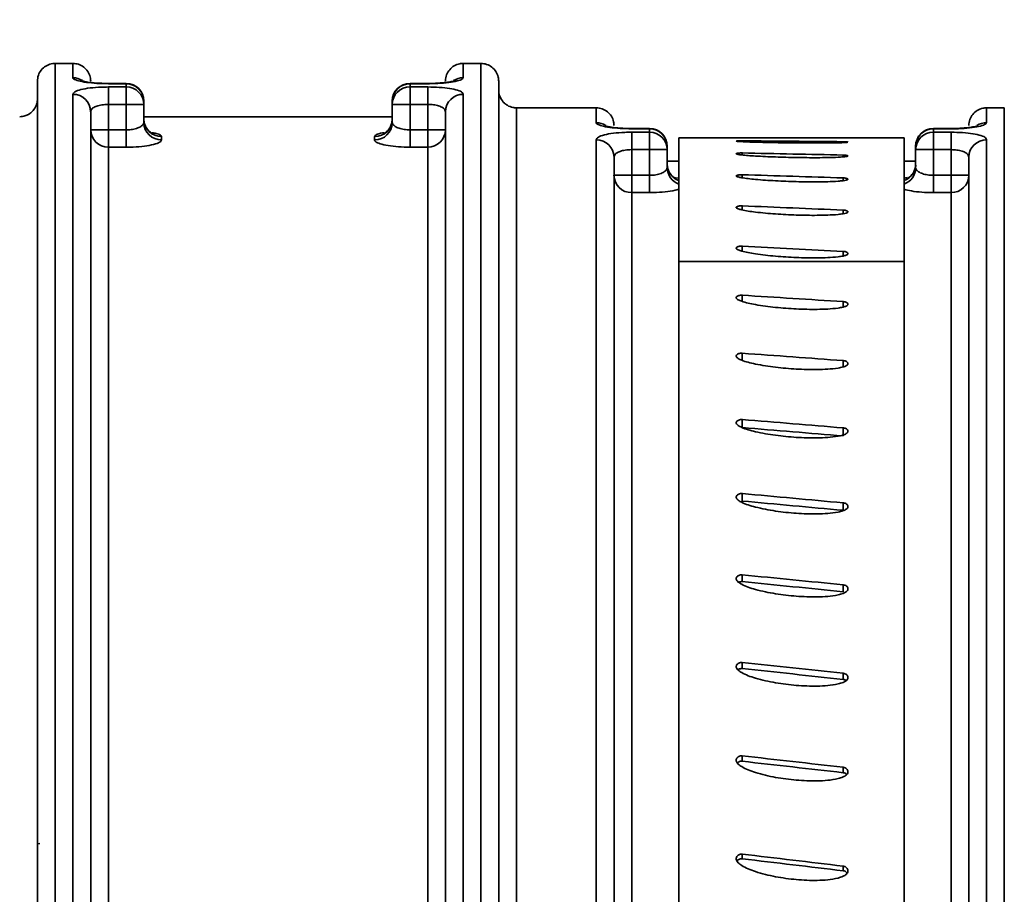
# Model space of a CAD drawing. Header units: millimetres. Extents: x 0 to 1118, y 0 to 864.
# Tile 70 of 96: x 968 to 996, y 269 to 294. Entities that reach past the tile are written whole.
import ezdxf

# ---------------------------------------------------------------- set-up
doc = ezdxf.new("R2010")
doc.units = ezdxf.units.MM
doc.layers.add('ALPHAREV', color=7, linetype='Continuous', lineweight=25)
doc.styles.add('SLDTEXTSTYLE0', font='TXT', dxfattribs={"width": 0.605})
doc.dimstyles.new('SLDDIMSTYLE0', dxfattribs={"dimtxt": 3.175, "dimasz": 4.572, "dimexe": 0, "dimexo": 0.0625, "dimgap": 0.79375, "dimtad": 0, "dimtih": 1, "dimtoh": 1, "dimdec": 0, "dimlfac": 2, "dimrnd": 1e-09, "dimzin": 12, "dimdsep": 46, "dimtxsty": 'SLDTEXTSTYLE0', "dimsah": 1, "dimcen": 0.09, "dimadec": 0, "dimazin": 3, "dimtfac": 1, "dimtofl": 0, "dimtmove": 0, "dimatfit": 3, "dimfxl": 1, "dimfrac": 2, "dimtolj": 1, "dimtzin": 12, "dimarcsym": 0})

# ---------------------------------------------------------------- blocks, each defined once
blk = doc.blocks.new('_D_12')
at = {"layer": 'ALPHAREV'}
for p, q in [((959.241, 317.262), (958.149, 317.262)), ((958.149, 317.262), (958.149, 312.389)), ((970.155, 317.262), (971.246, 317.262)), ((971.246, 317.262), (971.246, 312.389)), ((847.772, 248.873), (847.772, 316.426)), ((1074.348, 306.544), (1074.348, 316.426)), ((847.772, 314.826), (949.056, 314.826)), ((1074.348, 314.826), (973.064, 314.826)), ((958.149, 312.389), (959.241, 312.389)), ((971.246, 312.389), (970.155, 312.389))]:
    blk.add_line(p, q, dxfattribs=at)
for points in [[(847.772, 314.826), (852.344, 314.064), (852.344, 315.588)], [(1074.348, 314.826), (1069.776, 315.588), (1069.776, 314.064)]]:
    blk.add_solid(points, dxfattribs=at)
at = {"layer": 'ALPHAREV', "char_height": 3.175, "attachment_point": 1, "style": 'SLDTEXTSTYLE0'}
for s, insert in [('453', (949.782, 316.482)), ('17.84', (959.241, 316.482))]:
    blk.add_mtext(s, dxfattribs=dict(at, insert=insert))
blk = doc.blocks.new('_D_13')
at = {"layer": 'ALPHAREV'}
for p, q in [((915.779, 332.68), (914.687, 332.68)), ((914.687, 332.68), (914.687, 327.807)), ((926.693, 332.68), (927.784, 332.68)), ((927.784, 332.68), (927.784, 327.807)), ((760.848, 271.67), (760.848, 331.844)), ((1074.348, 309.359), (1074.348, 331.844)), ((760.848, 330.243), (905.594, 330.243)), ((1074.348, 330.243), (929.602, 330.243)), ((914.687, 327.807), (915.779, 327.807)), ((927.784, 327.807), (926.693, 327.807))]:
    blk.add_line(p, q, dxfattribs=at)
for points in [[(760.848, 330.243), (765.42, 329.481), (765.42, 331.005)], [(1074.348, 330.243), (1069.776, 331.005), (1069.776, 329.481)]]:
    blk.add_solid(points, dxfattribs=at)
at = {"layer": 'ALPHAREV', "char_height": 3.175, "attachment_point": 1, "style": 'SLDTEXTSTYLE0'}
for s, insert in [('627', (906.32, 331.9)), ('24.69', (915.779, 331.9))]:
    blk.add_mtext(s, dxfattribs=dict(at, insert=insert))

msp = doc.modelspace()

# ---------------------------------------------------------------- linework, layer by layer
at = {"color": 7, "linetype": 'Continuous', "lineweight": 35}
for p, q in [((969.348, 292.417), (969.348, 254.695)), ((969.848, 292.417), (969.348, 292.417)), ((969.848, 292.011), (969.848, 292.417)), ((980.848, 292.417), (980.848, 292.011)), ((981.348, 292.417), (980.848, 292.417)), ((981.348, 254.695), (981.348, 292.417)), ((968.848, 254.695), (968.848, 291.916)), ((971.348, 291.853), (970.848, 291.853)), ((970.848, 291.853), (970.848, 291.845)), ((971.348, 291.845), (970.848, 291.845)), ((970.848, 291.752), (971.348, 291.752)), ((970.848, 291.261), (970.848, 291.752)), ((971.348, 291.853), (971.348, 291.845)), ((971.348, 291.752), (971.348, 291.845)), ((971.348, 291.752), (971.348, 291.261)), ((979.848, 291.853), (979.348, 291.853)), ((979.348, 291.845), (979.348, 291.853)), ((979.348, 291.845), (979.348, 291.752)), ((979.848, 291.845), (979.348, 291.845)), ((979.348, 291.752), (979.848, 291.752)), ((979.348, 291.752), (979.348, 291.261)), ((979.848, 291.845), (979.848, 291.853)), ((979.848, 291.752), (979.848, 291.261)), ((981.848, 291.916), (981.848, 254.695)), ((969.848, 261.552), (969.848, 291.545)), ((980.848, 291.545), (980.848, 261.552)), ((970.848, 291.261), (970.848, 290.545)), ((971.348, 291.261), (970.848, 291.261)), ((971.348, 290.545), (971.348, 291.261)), ((971.848, 291.261), (971.348, 291.261)), ((971.848, 291.353), (971.848, 291.261)), ((971.848, 291.261), (971.848, 290.752)), ((978.848, 291.261), (978.848, 291.353)), ((978.848, 290.752), (978.848, 291.261)), ((979.348, 291.261), (978.848, 291.261)), ((979.348, 291.261), (979.348, 290.545)), ((979.848, 291.261), (979.348, 291.261)), ((979.848, 290.545), (979.848, 291.261)), ((982.348, 291.166), (982.348, 254.695)), ((982.348, 291.166), (984.598, 291.166)), ((984.598, 290.746), (984.598, 291.166)), ((995.598, 291.166), (995.598, 290.746)), ((996.098, 291.166), (995.598, 291.166)), ((996.098, 254.695), (996.098, 291.166)), ((970.348, 291.057), (970.348, 261.445)), ((978.848, 290.915), (971.848, 290.915)), ((980.348, 261.445), (980.348, 291.057)), ((970.848, 290.545), (970.348, 290.545)), ((970.848, 290.545), (970.848, 290.057)), ((970.848, 290.545), (971.348, 290.545)), ((971.348, 290.057), (971.348, 290.545)), ((979.348, 290.545), (979.348, 290.057)), ((979.348, 290.545), (979.848, 290.545)), ((980.348, 290.545), (979.848, 290.545)), ((979.848, 290.545), (979.848, 290.057)), ((986.098, 290.583), (985.598, 290.583)), ((985.598, 290.583), (985.598, 290.575)), ((986.098, 290.575), (985.598, 290.575)), ((986.098, 290.583), (986.098, 290.575)), ((986.098, 290.478), (986.098, 290.575)), ((994.598, 290.583), (994.098, 290.583)), ((994.098, 290.575), (994.098, 290.583)), ((994.098, 290.575), (994.098, 290.478)), ((994.598, 290.575), (994.098, 290.575)), ((994.598, 290.575), (994.598, 290.583)), ((972.348, 290.353), (972.348, 290.261)), ((978.348, 290.261), (978.348, 290.353)), ((985.598, 290.478), (986.098, 290.478)), ((985.598, 289.988), (985.598, 290.478)), ((986.098, 289.988), (986.098, 290.478)), ((989.828, 290.317), (986.923, 290.317)), ((986.923, 286.839), (986.923, 290.317)), ((993.273, 290.317), (991.436, 290.317)), ((993.273, 286.839), (993.273, 290.317)), ((994.098, 290.478), (994.598, 290.478)), ((994.098, 290.478), (994.098, 289.988)), ((994.598, 290.478), (994.598, 289.988)), ((970.848, 290.057), (970.848, 261.337)), ((971.348, 290.057), (970.848, 290.057)), ((979.848, 290.057), (979.348, 290.057)), ((979.848, 261.337), (979.848, 290.057)), ((984.598, 261.555), (984.598, 290.264)), ((985.598, 289.988), (985.598, 289.264)), ((986.098, 289.988), (985.598, 289.988)), ((986.098, 289.264), (986.098, 289.988)), ((986.598, 289.988), (986.098, 289.988)), ((986.598, 290.083), (986.598, 289.988)), ((986.598, 289.988), (986.598, 289.478)), ((993.598, 289.988), (993.598, 290.083)), ((993.598, 289.478), (993.598, 289.988)), ((994.098, 289.988), (993.598, 289.988)), ((994.098, 289.988), (994.098, 289.264)), ((994.598, 289.988), (994.098, 289.988)), ((994.598, 289.264), (994.598, 289.988)), ((995.598, 290.264), (995.598, 261.555)), ((985.098, 289.777), (985.098, 261.445)), ((988.714, 289.893), (988.714, 289.837)), ((991.558, 289.835), (991.558, 289.783)), ((995.098, 261.445), (995.098, 289.777)), ((986.923, 289.664), (986.598, 289.664)), ((993.598, 289.664), (993.273, 289.664)), ((985.598, 289.264), (985.098, 289.264)), ((985.598, 288.776), (985.598, 289.264)), ((985.598, 289.264), (986.098, 289.264)), ((986.098, 288.776), (986.098, 289.264)), ((986.923, 289.181), (986.83, 289.197)), ((988.714, 289.281), (988.714, 289.194)), ((991.558, 289.191), (991.558, 289.113)), ((994.098, 289.264), (994.098, 288.776)), ((994.098, 289.264), (994.598, 289.264)), ((995.098, 289.264), (994.598, 289.264)), ((994.598, 289.264), (994.598, 288.776)), ((985.598, 288.776), (985.598, 261.334)), ((986.098, 288.776), (985.598, 288.776)), ((994.598, 288.776), (994.098, 288.776)), ((994.598, 261.334), (994.598, 288.776)), ((988.714, 288.405), (988.714, 288.287)), ((991.558, 288.284), (991.558, 288.181)), ((988.714, 287.271), (988.714, 287.125)), ((991.558, 287.121), (991.558, 286.992)), ((993.273, 286.839), (986.923, 286.839)), ((986.923, 257.919), (986.923, 286.839)), ((993.273, 257.919), (993.273, 286.839)), ((988.714, 285.885), (988.714, 285.71)), ((991.558, 285.706), (991.558, 285.552)), ((988.714, 284.252), (988.714, 284.05)), ((991.558, 284.044), (991.558, 283.867)), ((988.714, 282.385), (988.714, 282.157)), ((991.558, 282.15), (991.558, 281.922)), ((988.714, 280.298), (988.714, 280.087)), ((991.558, 280.038), (991.558, 279.827)), ((988.714, 278.011), (988.714, 277.818)), ((991.558, 277.728), (991.558, 277.535)), ((988.714, 275.542), (988.714, 275.368)), ((991.558, 275.238), (991.558, 275.064)), ((988.714, 272.911), (988.714, 272.759)), ((991.558, 272.59), (991.558, 272.437)), ((968.827, 270.435), (968.917, 270.438)), ((988.714, 270.142), (988.714, 270.011)), ((991.558, 269.805), (991.558, 269.674))]:
    msp.add_line(p, q, dxfattribs=at)
for centre, radius, start, end in [((969.848, 291.507), 0.504, 57.9359, 90.022), ((980.847, 291.507), 0.504, 89.9771, 122.8472), ((971.348, 291.353), 0.5, 0, 90), ((971.351, 291.349), 0.496, 0.4448, 90.438), ((971.352, 291.257), 0.496, 0.5149, 90.5058), ((979.348, 291.353), 0.5, 90, 180), ((979.344, 291.349), 0.496, 89.562, 179.5552), ((979.343, 291.257), 0.496, 89.4942, 179.4851), ((969.853, 291.051), 0.494, 0.6721, 90.6567), ((980.842, 291.051), 0.494, 89.3433, 179.3279), ((972.344, 290.849), 0.496, 180.4567, 270.4496), ((978.352, 290.849), 0.496, 269.5504, 359.5433), ((970.842, 290.551), 0.494, 180.6904, 270.6742), ((972.343, 290.756), 0.496, 180.5288, 270.5193), ((978.352, 290.756), 0.496, 269.4807, 359.4712), ((979.853, 290.551), 0.494, 269.3258, 359.3096), ((984.598, 290.242), 0.504, 57.4906, 90.0241), ((986.098, 290.083), 0.5, 0, 90), ((986.102, 290.079), 0.496, 0.4756, 90.4679), ((994.098, 290.083), 0.5, 90, 180), ((994.094, 290.079), 0.496, 89.5321, 179.5244), ((995.597, 290.242), 0.504, 89.9759, 122.5346), ((986.102, 289.983), 0.495, 0.5508, 90.5404), ((994.093, 289.983), 0.495, 89.4596, 179.4492), ((984.604, 289.77), 0.494, 0.7194, 90.7017), ((995.592, 289.77), 0.494, 89.2983, 179.2806), ((987.09, 289.577), 0.492, 180.2662, 250.1575), ((987.088, 289.481), 0.491, 180.3086, 250.2582), ((993.104, 289.577), 0.493, 289.9421, 359.6342), ((993.105, 289.482), 0.492, 289.8571, 359.576), ((985.591, 289.27), 0.494, 180.7397, 270.7211), ((994.604, 289.27), 0.494, 269.2789, 359.2603)]:
    msp.add_arc(centre, radius, start, end, dxfattribs=at)
for centre, major_axis, ratio, start_param, end_param in [((992.36, 253.195), (281.97, -2.969), 0.131231, 1.575022, 1.585107), ((992.36, 253.195), (281.969, -6.173), 0.12982, 1.576482, 1.586567), ((992.36, 253.195), (281.968, -9.328), 0.12743, 1.577856, 1.587941), ((992.36, 253.195), (281.966, -12.408), 0.124083, 1.5791, 1.589185), ((992.36, 253.195), (281.964, -15.388), 0.119811, 1.580179, 1.590264), ((991.577, 254.529), (270.782, -17.524), 0.114653, 1.578285, 1.588786), ((990.626, 254.529), (270.781, -20.132), 0.108655, 1.575434, 1.585935), ((989.689, 254.529), (270.78, -22.584), 0.10187, 1.57239, 1.582891), ((989.689, 254.529), (268.561, -22.399), 0.10187, 1.572333, 1.582921), ((988.771, 254.529), (270.779, -24.863), 0.094356, 1.569167, 1.579668), ((988.771, 254.529), (268.561, -24.659), 0.094356, 1.569082, 1.57967), ((987.879, 254.529), (270.78, -26.953), 0.086173, 1.565788, 1.576289), ((987.879, 254.529), (268.561, -26.732), 0.086173, 1.565675, 1.576264), ((987.02, 254.529), (270.78, -28.841), 0.077388, 1.56228, 1.572782), ((987.02, 254.529), (268.562, -28.605), 0.077388, 1.562142, 1.572731), ((986.2, 254.529), (270.782, -30.516), 0.068067, 1.55868, 1.569183), ((986.2, 254.529), (268.563, -30.266), 0.068067, 1.558517, 1.569106), ((985.426, 254.529), (270.783, -31.967), 0.058282, 1.555028, 1.565531), ((985.426, 254.529), (268.564, -31.705), 0.058282, 1.554841, 1.56543)]:
    msp.add_ellipse(centre, major_axis=major_axis, ratio=ratio, start_param=start_param, end_param=end_param, dxfattribs=at)
for points, knots in [([(968.848, 291.916), (968.848, 291.93), (968.85, 292), (968.883, 292.124), (968.977, 292.267), (969.114, 292.369), (969.246, 292.412), (969.325, 292.416), (969.348, 292.417)], [0, 0, 0, 0, 0.052521, 0.267408, 0.482269, 0.697013, 0.911602, 1, 1, 1, 1]), ([(969.848, 292.417), (969.901, 292.412), (970.011, 292.401), (970.159, 292.319), (970.274, 292.194), (970.338, 292.052), (970.345, 291.956), (970.348, 291.916)], [0, 0, 0, 0, 0.203968, 0.418421, 0.632963, 0.847654, 1, 1, 1, 1]), ([(980.348, 291.916), (980.348, 291.921), (980.348, 291.981), (980.372, 292.098), (980.459, 292.246), (980.59, 292.356), (980.727, 292.41), (980.816, 292.415), (980.848, 292.417)], [0, 0, 0, 0, 0.017652, 0.232557, 0.447452, 0.662242, 0.876879, 1, 1, 1, 1]), ([(981.348, 292.417), (981.402, 292.411), (981.512, 292.401), (981.661, 292.318), (981.776, 292.192), (981.838, 292.05), (981.845, 291.955), (981.848, 291.916)], [0, 0, 0, 0, 0.2070589, 0.4215172, 0.6360652, 0.8507616, 1, 1, 1, 1]), ([(969.848, 292.011), (969.853, 291.999), (969.866, 291.97), (969.99, 291.923), (970.217, 291.881), (970.514, 291.851), (970.736, 291.847), (970.848, 291.845)], [0, 0, 0, 0, 0.1511, 0.367512, 0.580127, 0.790316, 1, 1, 1, 1]), ([(979.848, 291.845), (979.917, 291.846), (980.099, 291.848), (980.38, 291.869), (980.638, 291.908), (980.814, 291.958), (980.836, 291.993), (980.848, 292.011)], [0, 0, 0, 0, 0.131202, 0.344831, 0.561911, 0.780678, 1, 1, 1, 1]), ([(970.848, 291.752), (970.78, 291.751), (970.6, 291.749), (970.32, 291.727), (970.059, 291.682), (969.882, 291.62), (969.859, 291.57), (969.848, 291.545)], [0, 0, 0, 0, 0.126932, 0.339358, 0.556905, 0.778213, 1, 1, 1, 1]), ([(970.848, 291.853), (970.837, 291.853), (970.726, 291.852), (970.512, 291.861), (970.277, 291.886), (970.149, 291.909), (970.103, 291.924), (970.107, 291.922), (970.108, 291.922)], [0, 0, 0, 0, 0.030399, 0.318857, 0.608534, 0.818738, 0.959886, 1, 1, 1, 1]), ([(980.59, 291.923), (980.59, 291.923), (980.595, 291.925), (980.571, 291.916), (980.507, 291.902), (980.362, 291.879), (980.137, 291.859), (979.919, 291.85), (979.795, 291.854), (979.769, 291.855)], [0, 0, 0, 0, 0.0140307, 0.1073758, 0.242735, 0.4322917, 0.666258, 0.9279895, 1, 1, 1, 1]), ([(980.848, 291.545), (980.842, 291.563), (980.828, 291.605), (980.703, 291.663), (980.477, 291.713), (980.181, 291.746), (979.959, 291.75), (979.848, 291.752)], [0, 0, 0, 0, 0.156343, 0.3718708, 0.5829879, 0.7917469, 1, 1, 1, 1]), ([(982.348, 291.166), (982.314, 291.168), (982.225, 291.173), (982.106, 291.221), (981.988, 291.309), (981.897, 291.428), (981.852, 291.561), (981.849, 291.641), (981.848, 291.666)], [0, 0, 0, 0, 0.128155, 0.342439, 0.476336, 0.69097, 0.905599, 1, 1, 1, 1]), ([(968.848, 291.416), (968.848, 291.408), (968.847, 291.345), (968.82, 291.225), (968.731, 291.079), (968.614, 290.985), (968.484, 290.927), (968.398, 290.92), (968.348, 290.915)], [0, 0, 0, 0, 0.028699, 0.243558, 0.45841, 0.673154, 0.807578, 1, 1, 1, 1]), ([(970.848, 291.261), (970.814, 291.26), (970.724, 291.258), (970.583, 291.236), (970.452, 291.192), (970.364, 291.13), (970.353, 291.081), (970.348, 291.057)], [0, 0, 0, 0, 0.1240481, 0.3326999, 0.5491429, 0.7728592, 1, 1, 1, 1]), ([(980.348, 291.057), (980.345, 291.074), (980.338, 291.115), (980.276, 291.173), (980.163, 291.222), (980.015, 291.255), (979.903, 291.259), (979.848, 291.261)], [0, 0, 0, 0, 0.160336, 0.379231, 0.590421, 0.796325, 1, 1, 1, 1]), ([(984.598, 291.166), (984.598, 291.166), (984.655, 291.166), (984.768, 291.146), (984.917, 291.063), (985.03, 290.935), (985.089, 290.794), (985.095, 290.702), (985.098, 290.665)], [0, 0, 0, 0, 0.0018031, 0.21626, 0.4307146, 0.6452688, 0.8599827, 1, 1, 1, 1]), ([(995.098, 290.665), (995.098, 290.667), (995.098, 290.724), (995.118, 290.838), (995.203, 290.987), (995.331, 291.1), (995.471, 291.158), (995.562, 291.163), (995.598, 291.166)], [0, 0, 0, 0, 0.005183, 0.220114, 0.435041, 0.649861, 0.864519, 1, 1, 1, 1]), ([(972.08, 290.449), (972.081, 290.449), (972.083, 290.448), (972.048, 290.464), (971.968, 290.523), (971.883, 290.648), (971.838, 290.772), (971.85, 290.836), (971.851, 290.841)], [0, 0, 0, 0, 0.085932, 0.225349, 0.41853, 0.690795, 0.974146, 1, 1, 1, 1]), ([(978.846, 290.845), (978.839, 290.784), (978.828, 290.673), (978.748, 290.549), (978.671, 290.479), (978.623, 290.452), (978.606, 290.446), (978.61, 290.448), (978.61, 290.448)], [0, 0, 0, 0, 0.283992, 0.514876, 0.705107, 0.859201, 0.999382, 1, 1, 1, 1]), ([(971.848, 290.752), (971.842, 290.73), (971.831, 290.685), (971.742, 290.622), (971.613, 290.573), (971.472, 290.548), (971.381, 290.546), (971.348, 290.545)], [0, 0, 0, 0, 0.225087, 0.448605, 0.666913, 0.877, 1, 1, 1, 1]), ([(979.348, 290.545), (979.292, 290.547), (979.181, 290.552), (979.033, 290.589), (978.92, 290.641), (978.857, 290.699), (978.851, 290.736), (978.848, 290.752)], [0, 0, 0, 0, 0.203182, 0.409075, 0.621186, 0.84098, 1, 1, 1, 1]), ([(984.598, 290.746), (984.603, 290.733), (984.616, 290.703), (984.741, 290.656), (984.967, 290.612), (985.264, 290.581), (985.487, 290.577), (985.598, 290.575)], [0, 0, 0, 0, 0.15175, 0.36824, 0.580703, 0.790612, 1, 1, 1, 1]), ([(985.598, 290.583), (985.587, 290.583), (985.476, 290.582), (985.264, 290.592), (985.032, 290.616), (984.904, 290.641), (984.858, 290.655), (984.862, 290.654), (984.863, 290.653)], [0, 0, 0, 0, 0.030379, 0.31844, 0.607685, 0.81776, 0.95994, 1, 1, 1, 1]), ([(995.334, 290.654), (995.334, 290.654), (995.338, 290.656), (995.309, 290.646), (995.235, 290.63), (995.079, 290.605), (994.842, 290.587), (994.628, 290.58), (994.513, 290.584), (994.494, 290.585)], [0, 0, 0, 0, 0.02754, 0.123081, 0.264508, 0.455538, 0.692349, 0.950414, 1, 1, 1, 1]), ([(994.598, 290.575), (994.667, 290.575), (994.849, 290.577), (995.13, 290.599), (995.388, 290.639), (995.564, 290.691), (995.586, 290.728), (995.598, 290.746)], [0, 0, 0, 0, 0.130546, 0.344131, 0.56138, 0.780404, 1, 1, 1, 1]), ([(972.348, 290.353), (972.342, 290.366), (972.327, 290.399), (972.237, 290.438), (972.122, 290.457), (972.085, 290.463)], [0, 0, 0, 0, 0.323183, 0.784321, 1, 1, 1, 1]), ([(978.607, 290.464), (978.595, 290.462), (978.496, 290.449), (978.386, 290.411), (978.36, 290.372), (978.348, 290.353)], [0, 0, 0, 0, 0.0633086, 0.5323762, 1, 1, 1, 1]), ([(985.598, 290.478), (985.531, 290.478), (985.351, 290.475), (985.071, 290.453), (984.81, 290.406), (984.632, 290.341), (984.609, 290.29), (984.598, 290.264)], [0, 0, 0, 0, 0.125971, 0.338262, 0.556006, 0.777757, 1, 1, 1, 1]), ([(991.436, 290.317), (991.428, 290.317), (991.328, 290.317), (991.12, 290.317), (990.826, 290.317), (990.529, 290.317), (990.235, 290.317), (990.001, 290.317), (989.866, 290.317), (989.828, 290.317)], [0, 0, 0, 0, 0.015922, 0.199023, 0.38151, 0.563886, 0.746229, 0.928561, 1, 1, 1, 1]), ([(995.598, 290.264), (995.592, 290.283), (995.578, 290.326), (995.452, 290.387), (995.226, 290.438), (994.93, 290.472), (994.709, 290.476), (994.598, 290.478)], [0, 0, 0, 0, 0.157362, 0.3729006, 0.5837618, 0.7921409, 1, 1, 1, 1]), ([(971.348, 290.057), (971.414, 290.058), (971.594, 290.06), (971.874, 290.084), (972.135, 290.132), (972.313, 290.195), (972.336, 290.239), (972.348, 290.261)], [0, 0, 0, 0, 0.127442, 0.342918, 0.561823, 0.781233, 1, 1, 1, 1]), ([(978.348, 290.261), (978.353, 290.245), (978.367, 290.208), (978.495, 290.151), (978.721, 290.1), (979.017, 290.064), (979.237, 290.059), (979.348, 290.057)], [0, 0, 0, 0, 0.154503, 0.369268, 0.580267, 0.78981, 1, 1, 1, 1]), ([(985.598, 289.988), (985.564, 289.987), (985.474, 289.985), (985.333, 289.962), (985.203, 289.916), (985.114, 289.852), (985.103, 289.802), (985.098, 289.777)], [0, 0, 0, 0, 0.122896, 0.331133, 0.547687, 0.772021, 1, 1, 1, 1]), ([(991.691, 290.198), (991.687, 290.196), (991.678, 290.194), (991.632, 290.189), (991.543, 290.184), (991.367, 290.179), (991.121, 290.176), (990.825, 290.174), (990.53, 290.175), (990.235, 290.176), (989.941, 290.18), (989.65, 290.184), (989.363, 290.19), (989.104, 290.196), (988.88, 290.204), (988.716, 290.211), (988.61, 290.217), (988.561, 290.222), (988.541, 290.226), (988.543, 290.228), (988.543, 290.229)], [0, 0, 0, 0, 0.013391, 0.030481, 0.060486, 0.105081, 0.191203, 0.277035, 0.362815, 0.44858, 0.534339, 0.6201, 0.70587, 0.791667, 0.855791, 0.916778, 0.953673, 0.974089, 0.9893, 1, 1, 1, 1]), ([(988.543, 290.229), (988.548, 290.23), (988.557, 290.232), (988.591, 290.235), (988.635, 290.237), (988.679, 290.237), (988.705, 290.237), (988.714, 290.237)], [0, 0, 0, 0, 0.22009, 0.44018, 0.660265, 0.880336, 1, 1, 1, 1]), ([(991.558, 290.211), (991.568, 290.211), (991.596, 290.21), (991.636, 290.208), (991.67, 290.205), (991.691, 290.202), (991.691, 290.199), (991.691, 290.198)], [0, 0, 0, 0, 0.135069, 0.355115, 0.575162, 0.795209, 1, 1, 1, 1]), ([(995.098, 289.777), (995.095, 289.794), (995.088, 289.837), (995.026, 289.897), (994.913, 289.948), (994.765, 289.981), (994.653, 289.986), (994.598, 289.988)], [0, 0, 0, 0, 0.161656, 0.380791, 0.591727, 0.797049, 1, 1, 1, 1]), ([(991.691, 289.808), (991.687, 289.805), (991.678, 289.8), (991.632, 289.791), (991.543, 289.781), (991.367, 289.77), (991.121, 289.763), (990.825, 289.76), (990.53, 289.761), (990.235, 289.765), (989.941, 289.771), (989.65, 289.78), (989.363, 289.792), (989.104, 289.805), (988.88, 289.82), (988.716, 289.835), (988.61, 289.849), (988.561, 289.86), (988.541, 289.868), (988.543, 289.872), (988.543, 289.874)], [0, 0, 0, 0, 0.013391, 0.030481, 0.060486, 0.105081, 0.191203, 0.277035, 0.362815, 0.44858, 0.534339, 0.6201, 0.70587, 0.791667, 0.855791, 0.916778, 0.953673, 0.974089, 0.9893, 1, 1, 1, 1]), ([(988.543, 289.874), (988.548, 289.877), (988.557, 289.882), (988.591, 289.888), (988.635, 289.892), (988.679, 289.894), (988.705, 289.893), (988.714, 289.893)], [0, 0, 0, 0, 0.22009, 0.44018, 0.660265, 0.880336, 1, 1, 1, 1]), ([(991.558, 289.835), (991.568, 289.835), (991.596, 289.834), (991.636, 289.83), (991.67, 289.824), (991.691, 289.816), (991.691, 289.811), (991.691, 289.808)], [0, 0, 0, 0, 0.135069, 0.355115, 0.575162, 0.795209, 1, 1, 1, 1]), ([(986.598, 289.478), (986.592, 289.455), (986.581, 289.409), (986.492, 289.344), (986.362, 289.293), (986.221, 289.267), (986.131, 289.265), (986.098, 289.264)], [0, 0, 0, 0, 0.225796, 0.449923, 0.668477, 0.878237, 1, 1, 1, 1]), ([(986.825, 289.183), (986.826, 289.183), (986.828, 289.182), (986.792, 289.199), (986.711, 289.26), (986.629, 289.388), (986.587, 289.51), (986.598, 289.57), (986.599, 289.572)], [0, 0, 0, 0, 0.088533, 0.23068, 0.427358, 0.704623, 0.991865, 1, 1, 1, 1]), ([(993.598, 289.574), (993.598, 289.574), (993.609, 289.512), (993.57, 289.397), (993.494, 289.274), (993.419, 289.209), (993.372, 289.184), (993.369, 289.183), (993.367, 289.182)], [0, 0, 0, 0, 0.0009242, 0.3007126, 0.5318539, 0.7224681, 0.8773644, 1, 1, 1, 1]), ([(994.098, 289.264), (994.042, 289.266), (993.931, 289.271), (993.783, 289.309), (993.671, 289.363), (993.608, 289.423), (993.601, 289.462), (993.598, 289.478)], [0, 0, 0, 0, 0.202414, 0.407712, 0.619622, 0.839729, 1, 1, 1, 1]), ([(991.691, 289.15), (991.687, 289.146), (991.678, 289.138), (991.632, 289.124), (991.543, 289.11), (991.367, 289.094), (991.121, 289.084), (990.825, 289.079), (990.53, 289.08), (990.235, 289.086), (989.941, 289.095), (989.65, 289.109), (989.363, 289.126), (989.104, 289.146), (988.88, 289.169), (988.716, 289.191), (988.61, 289.213), (988.561, 289.229), (988.541, 289.241), (988.543, 289.248), (988.543, 289.251)], [0, 0, 0, 0, 0.013391, 0.030481, 0.060486, 0.105081, 0.191203, 0.277035, 0.362815, 0.44858, 0.534339, 0.6201, 0.70587, 0.791667, 0.855791, 0.916778, 0.953673, 0.974089, 0.9893, 1, 1, 1, 1]), ([(988.543, 289.251), (988.548, 289.255), (988.557, 289.263), (988.591, 289.273), (988.635, 289.279), (988.679, 289.282), (988.705, 289.281), (988.714, 289.281)], [0, 0, 0, 0, 0.22009, 0.44018, 0.660265, 0.880336, 1, 1, 1, 1]), ([(991.558, 289.191), (991.568, 289.191), (991.596, 289.189), (991.636, 289.184), (991.67, 289.174), (991.691, 289.163), (991.691, 289.154), (991.691, 289.15)], [0, 0, 0, 0, 0.135069, 0.355115, 0.575162, 0.795209, 1, 1, 1, 1]), ([(993.368, 289.199), (993.352, 289.197), (993.308, 289.192), (993.286, 289.183), (993.273, 289.178)], [0, 0, 0, 0, 0.370775, 1, 1, 1, 1]), ([(986.098, 288.776), (986.164, 288.777), (986.344, 288.78), (986.618, 288.805), (986.837, 288.842), (986.906, 288.87), (986.923, 288.876)], [0, 0, 0, 0, 0.2009, 0.543294, 0.891585, 1, 1, 1, 1]), ([(993.273, 288.873), (993.338, 288.855), (993.473, 288.819), (993.768, 288.784), (993.988, 288.779), (994.098, 288.776)], [0, 0, 0, 0, 0.322943, 0.66093, 1, 1, 1, 1]), ([(991.691, 288.23), (991.687, 288.225), (991.678, 288.213), (991.632, 288.195), (991.543, 288.176), (991.367, 288.155), (991.121, 288.142), (990.825, 288.136), (990.53, 288.137), (990.235, 288.145), (989.941, 288.157), (989.65, 288.175), (989.363, 288.197), (989.104, 288.224), (988.88, 288.255), (988.716, 288.284), (988.61, 288.313), (988.561, 288.334), (988.541, 288.351), (988.543, 288.36), (988.543, 288.364)], [0, 0, 0, 0, 0.013391, 0.030481, 0.060486, 0.105081, 0.191203, 0.277035, 0.362815, 0.44858, 0.534339, 0.6201, 0.70587, 0.791667, 0.855791, 0.916778, 0.953673, 0.974089, 0.9893, 1, 1, 1, 1]), ([(988.543, 288.364), (988.548, 288.37), (988.557, 288.38), (988.591, 288.393), (988.635, 288.402), (988.679, 288.406), (988.705, 288.405), (988.714, 288.405)], [0, 0, 0, 0, 0.22009, 0.44018, 0.660265, 0.880336, 1, 1, 1, 1]), ([(991.558, 288.284), (991.568, 288.284), (991.596, 288.282), (991.636, 288.274), (991.67, 288.262), (991.691, 288.246), (991.691, 288.235), (991.691, 288.23)], [0, 0, 0, 0, 0.135069, 0.355115, 0.575162, 0.795209, 1, 1, 1, 1]), ([(991.691, 287.053), (991.687, 287.046), (991.678, 287.032), (991.632, 287.01), (991.543, 286.986), (991.367, 286.961), (991.121, 286.944), (990.825, 286.936), (990.53, 286.938), (990.235, 286.947), (989.941, 286.963), (989.65, 286.984), (989.363, 287.013), (989.104, 287.046), (988.88, 287.084), (988.716, 287.121), (988.61, 287.156), (988.561, 287.183), (988.541, 287.204), (988.543, 287.216), (988.543, 287.22)], [0, 0, 0, 0, 0.013391, 0.030481, 0.060486, 0.105081, 0.191203, 0.277035, 0.362815, 0.44858, 0.534339, 0.6201, 0.70587, 0.791667, 0.855791, 0.916778, 0.953673, 0.974089, 0.9893, 1, 1, 1, 1]), ([(988.543, 287.22), (988.548, 287.227), (988.557, 287.241), (988.591, 287.257), (988.635, 287.268), (988.679, 287.272), (988.705, 287.271), (988.714, 287.271)], [0, 0, 0, 0, 0.22009, 0.44018, 0.660265, 0.880336, 1, 1, 1, 1]), ([(991.558, 287.121), (991.568, 287.12), (991.596, 287.118), (991.636, 287.108), (991.67, 287.092), (991.691, 287.073), (991.691, 287.059), (991.691, 287.053)], [0, 0, 0, 0, 0.135069, 0.355115, 0.575162, 0.795209, 1, 1, 1, 1]), ([(991.691, 285.625), (991.687, 285.617), (991.678, 285.6), (991.632, 285.574), (991.543, 285.546), (991.367, 285.515), (991.121, 285.495), (990.825, 285.486), (990.53, 285.488), (990.235, 285.499), (989.941, 285.518), (989.65, 285.543), (989.363, 285.577), (989.104, 285.617), (988.88, 285.662), (988.716, 285.706), (988.61, 285.748), (988.561, 285.78), (988.541, 285.805), (988.543, 285.819), (988.543, 285.825)], [0, 0, 0, 0, 0.013391, 0.030482, 0.060487, 0.105083, 0.191205, 0.277037, 0.362817, 0.448581, 0.534341, 0.620102, 0.705871, 0.791668, 0.855792, 0.916776, 0.953675, 0.974088, 0.9893, 1, 1, 1, 1]), ([(988.543, 285.825), (988.548, 285.833), (988.557, 285.849), (988.591, 285.869), (988.635, 285.882), (988.679, 285.887), (988.705, 285.886), (988.714, 285.885)], [0, 0, 0, 0, 0.220084, 0.440168, 0.66025, 0.880324, 1, 1, 1, 1]), ([(991.558, 285.706), (991.568, 285.705), (991.596, 285.702), (991.636, 285.691), (991.67, 285.672), (991.691, 285.649), (991.691, 285.632), (991.691, 285.625)], [0, 0, 0, 0, 0.135069, 0.355115, 0.575162, 0.795207, 1, 1, 1, 1]), ([(991.691, 283.95), (991.687, 283.942), (991.678, 283.923), (991.632, 283.892), (991.543, 283.859), (991.367, 283.824), (991.121, 283.801), (990.825, 283.791), (990.53, 283.793), (990.235, 283.806), (989.941, 283.827), (989.65, 283.857), (989.363, 283.896), (989.104, 283.941), (988.88, 283.994), (988.716, 284.044), (988.61, 284.093), (988.561, 284.131), (988.541, 284.159), (988.543, 284.176), (988.543, 284.183)], [0, 0, 0, 0, 0.0133919, 0.0304829, 0.0604899, 0.1050865, 0.1912072, 0.2770389, 0.3628185, 0.4485822, 0.5343411, 0.6201014, 0.7058705, 0.7916666, 0.8557915, 0.9167737, 0.9536772, 0.9740874, 0.9892998, 1, 1, 1, 1]), ([(988.543, 284.183), (988.548, 284.192), (988.557, 284.21), (988.591, 284.233), (988.635, 284.248), (988.679, 284.254), (988.705, 284.253), (988.714, 284.252)], [0, 0, 0, 0, 0.220078, 0.440156, 0.660235, 0.88031, 1, 1, 1, 1]), ([(991.558, 284.044), (991.568, 284.043), (991.596, 284.04), (991.636, 284.027), (991.67, 284.005), (991.691, 283.978), (991.691, 283.96), (991.691, 283.95)], [0, 0, 0, 0, 0.135066, 0.35511, 0.575153, 0.795197, 1, 1, 1, 1]), ([(991.691, 282.044), (991.687, 282.035), (991.678, 282.013), (991.632, 281.978), (991.543, 281.942), (991.367, 281.902), (991.121, 281.876), (990.825, 281.865), (990.53, 281.868), (990.235, 281.881), (989.941, 281.905), (989.65, 281.939), (989.363, 281.983), (989.104, 282.034), (988.88, 282.093), (988.716, 282.15), (988.61, 282.205), (988.561, 282.247), (988.541, 282.279), (988.543, 282.298), (988.543, 282.306)], [0, 0, 0, 0, 0.013393, 0.030485, 0.060493, 0.10509, 0.19121, 0.27704, 0.362819, 0.448581, 0.534339, 0.620098, 0.705866, 0.791661, 0.855788, 0.91677, 0.953678, 0.974086, 0.989299, 1, 1, 1, 1]), ([(988.543, 282.306), (988.548, 282.316), (988.557, 282.337), (988.591, 282.363), (988.635, 282.38), (988.679, 282.387), (988.705, 282.385), (988.714, 282.385)], [0, 0, 0, 0, 0.220075, 0.44015, 0.660226, 0.880302, 1, 1, 1, 1]), ([(991.558, 282.15), (991.568, 282.148), (991.596, 282.145), (991.636, 282.131), (991.67, 282.106), (991.691, 282.076), (991.691, 282.054), (991.691, 282.044)], [0, 0, 0, 0, 0.1350609, 0.3550975, 0.5751355, 0.7951783, 1, 1, 1, 1]), ([(988.543, 280.211), (988.548, 280.223), (988.557, 280.246), (988.591, 280.274), (988.635, 280.293), (988.679, 280.3), (988.705, 280.299), (988.714, 280.298)], [0, 0, 0, 0, 0.220075, 0.44015, 0.660224, 0.8803, 1, 1, 1, 1]), ([(991.691, 279.922), (991.687, 279.911), (991.678, 279.887), (991.632, 279.849), (991.543, 279.809), (991.367, 279.765), (991.121, 279.736), (990.825, 279.724), (990.53, 279.727), (990.235, 279.742), (989.941, 279.768), (989.651, 279.805), (989.363, 279.854), (989.104, 279.911), (988.88, 279.975), (988.716, 280.038), (988.61, 280.099), (988.561, 280.146), (988.541, 280.182), (988.543, 280.202), (988.543, 280.211)], [0, 0, 0, 0, 0.013393, 0.030487, 0.060497, 0.105095, 0.191213, 0.277041, 0.362818, 0.448578, 0.534334, 0.620091, 0.705857, 0.79165, 0.855781, 0.916764, 0.953678, 0.974085, 0.989299, 1, 1, 1, 1]), ([(991.558, 280.038), (991.568, 280.037), (991.596, 280.033), (991.636, 280.017), (991.67, 279.99), (991.691, 279.957), (991.691, 279.933), (991.691, 279.922)], [0, 0, 0, 0, 0.135053, 0.35508, 0.57511, 0.795152, 1, 1, 1, 1]), ([(991.691, 277.601), (991.687, 277.59), (991.678, 277.564), (991.632, 277.522), (991.543, 277.478), (991.367, 277.431), (991.121, 277.4), (990.825, 277.386), (990.53, 277.39), (990.235, 277.406), (989.941, 277.435), (989.651, 277.475), (989.363, 277.527), (989.104, 277.589), (988.88, 277.66), (988.716, 277.728), (988.61, 277.794), (988.561, 277.845), (988.541, 277.884), (988.543, 277.906), (988.543, 277.916)], [0, 0, 0, 0, 0.013394, 0.030489, 0.060501, 0.1051, 0.191215, 0.277041, 0.362816, 0.448574, 0.534327, 0.620082, 0.705846, 0.791636, 0.855771, 0.916758, 0.953676, 0.974083, 0.989298, 1, 1, 1, 1]), ([(988.543, 277.916), (988.548, 277.928), (988.557, 277.954), (988.591, 277.984), (988.635, 278.005), (988.679, 278.013), (988.705, 278.011), (988.714, 278.011)], [0, 0, 0, 0, 0.220077, 0.440154, 0.660229, 0.880302, 1, 1, 1, 1]), ([(988.612, 277.799), (988.62, 277.803), (988.642, 277.815), (988.679, 277.82), (988.705, 277.818), (988.714, 277.818)], [0, 0, 0, 0, 0.260419, 0.739454, 1, 1, 1, 1]), ([(991.558, 277.728), (991.575, 277.725), (991.609, 277.719), (991.651, 277.694), (991.68, 277.662), (991.692, 277.629), (991.691, 277.608), (991.691, 277.601)], [0, 0, 0, 0, 0.220046, 0.440092, 0.660149, 0.880228, 1, 1, 1, 1]), ([(991.691, 275.102), (991.687, 275.09), (991.678, 275.062), (991.632, 275.017), (991.543, 274.971), (991.367, 274.92), (991.121, 274.886), (990.825, 274.872), (990.53, 274.876), (990.235, 274.894), (989.942, 274.924), (989.651, 274.967), (989.363, 275.023), (989.104, 275.089), (988.88, 275.165), (988.716, 275.238), (988.61, 275.309), (988.561, 275.364), (988.541, 275.405), (988.543, 275.429), (988.543, 275.439)], [0, 0, 0, 0, 0.013396, 0.030492, 0.060505, 0.105105, 0.191218, 0.277041, 0.362813, 0.448568, 0.534319, 0.62007, 0.705831, 0.791619, 0.85576, 0.91675, 0.953674, 0.974081, 0.989297, 1, 1, 1, 1]), ([(988.543, 275.439), (988.545, 275.447), (988.551, 275.468), (988.573, 275.499), (988.613, 275.527), (988.656, 275.54), (988.69, 275.543), (988.708, 275.542), (988.714, 275.542)], [0, 0, 0, 0, 0.116929, 0.336855, 0.556771, 0.77668, 0.91433, 1, 1, 1, 1]), ([(988.591, 275.334), (988.598, 275.34), (988.618, 275.356), (988.656, 275.366), (988.69, 275.37), (988.708, 275.369), (988.714, 275.368)], [0, 0, 0, 0, 0.232627, 0.613361, 0.851677, 1, 1, 1, 1]), ([(991.558, 275.238), (991.575, 275.235), (991.609, 275.228), (991.651, 275.202), (991.68, 275.167), (991.692, 275.132), (991.691, 275.11), (991.691, 275.102)], [0, 0, 0, 0, 0.2200332, 0.4400659, 0.6601146, 0.880198, 1, 1, 1, 1]), ([(991.558, 275.064), (991.575, 275.061), (991.607, 275.056), (991.631, 275.039), (991.643, 275.031)], [0, 0, 0, 0, 0.53857, 1, 1, 1, 1]), ([(991.691, 272.446), (991.687, 272.433), (991.678, 272.403), (991.632, 272.356), (991.543, 272.307), (991.367, 272.253), (991.121, 272.217), (990.825, 272.202), (990.53, 272.206), (990.235, 272.225), (989.942, 272.257), (989.651, 272.303), (989.363, 272.362), (989.104, 272.432), (988.88, 272.512), (988.717, 272.59), (988.61, 272.665), (988.561, 272.723), (988.541, 272.767), (988.543, 272.792), (988.543, 272.803)], [0, 0, 0, 0, 0.013397, 0.030495, 0.060511, 0.105111, 0.19122, 0.277041, 0.362809, 0.448561, 0.534308, 0.620057, 0.705814, 0.791599, 0.855746, 0.916742, 0.953671, 0.974079, 0.989297, 1, 1, 1, 1]), ([(988.543, 272.803), (988.548, 272.817), (988.557, 272.846), (988.591, 272.881), (988.635, 272.905), (988.679, 272.914), (988.705, 272.912), (988.714, 272.911)], [0, 0, 0, 0, 0.220088, 0.4401764, 0.6602534, 0.88032, 1, 1, 1, 1]), ([(988.576, 272.709), (988.581, 272.715), (988.597, 272.733), (988.635, 272.752), (988.679, 272.761), (988.705, 272.759), (988.714, 272.759)], [0, 0, 0, 0, 0.164058, 0.492682, 0.821291, 1, 1, 1, 1]), ([(991.558, 272.59), (991.568, 272.588), (991.596, 272.583), (991.636, 272.564), (991.67, 272.53), (991.691, 272.489), (991.691, 272.46), (991.691, 272.446)], [0, 0, 0, 0, 0.135016, 0.354996, 0.574994, 0.795033, 1, 1, 1, 1]), ([(991.558, 272.437), (991.568, 272.435), (991.596, 272.43), (991.632, 272.414), (991.65, 272.394), (991.657, 272.386)], [0, 0, 0, 0, 0.2674743, 0.7032708, 1, 1, 1, 1]), ([(991.691, 269.654), (991.687, 269.641), (991.678, 269.61), (991.632, 269.56), (991.543, 269.509), (991.367, 269.452), (991.121, 269.415), (990.825, 269.399), (990.53, 269.403), (990.235, 269.423), (989.942, 269.457), (989.651, 269.504), (989.363, 269.567), (989.104, 269.64), (988.88, 269.724), (988.717, 269.805), (988.61, 269.884), (988.561, 269.945), (988.541, 269.991), (988.543, 270.018), (988.543, 270.029)], [0, 0, 0, 0, 0.013398, 0.030498, 0.060516, 0.105117, 0.191223, 0.27704, 0.362804, 0.448553, 0.534297, 0.620042, 0.705796, 0.791577, 0.855731, 0.916733, 0.953667, 0.974076, 0.989296, 1, 1, 1, 1]), ([(988.543, 270.029), (988.548, 270.044), (988.557, 270.074), (988.591, 270.111), (988.635, 270.136), (988.679, 270.145), (988.705, 270.143), (988.714, 270.142)], [0, 0, 0, 0, 0.220096, 0.440193, 0.660272, 0.880334, 1, 1, 1, 1]), ([(988.564, 269.946), (988.573, 269.957), (988.591, 269.981), (988.635, 270.004), (988.679, 270.014), (988.705, 270.012), (988.714, 270.011)], [0, 0, 0, 0, 0.256146, 0.548581, 0.840992, 1, 1, 1, 1]), ([(991.558, 269.805), (991.568, 269.803), (991.596, 269.798), (991.636, 269.778), (991.67, 269.742), (991.691, 269.699), (991.691, 269.669), (991.691, 269.654)], [0, 0, 0, 0, 0.135, 0.354962, 0.574946, 0.794985, 1, 1, 1, 1]), ([(991.558, 269.674), (991.568, 269.672), (991.596, 269.667), (991.635, 269.646), (991.662, 269.623), (991.669, 269.608), (991.67, 269.606)], [0, 0, 0, 0, 0.228003, 0.5995, 0.971036, 1, 1, 1, 1])]:
    msp.add_open_spline(points, degree=3, knots=knots, dxfattribs=at)

# ---------------------------------------------------------------- dimensions: what is measured, and where the dimension line sits
at = {"layer": 'ALPHAREV'}
for base, p1, p2, picture, middle in [((760.848, 330.243), (1074.348, 307.759), (760.848, 270.07), '_D_13', (917.598, 330.243)), ((847.772, 314.826), (1074.348, 304.944), (847.772, 247.273), '_D_12', (961.06, 314.826))]:
    dim = msp.add_linear_dim(base=base, p1=p1, p2=p2, dimstyle='SLDDIMSTYLE0', dxfattribs=at)
    dim.commit()
    dim.dimension.update_dxf_attribs({"geometry": picture, "text_midpoint": middle, "dimtype": 160})

doc.saveas('drawing.dxf')
